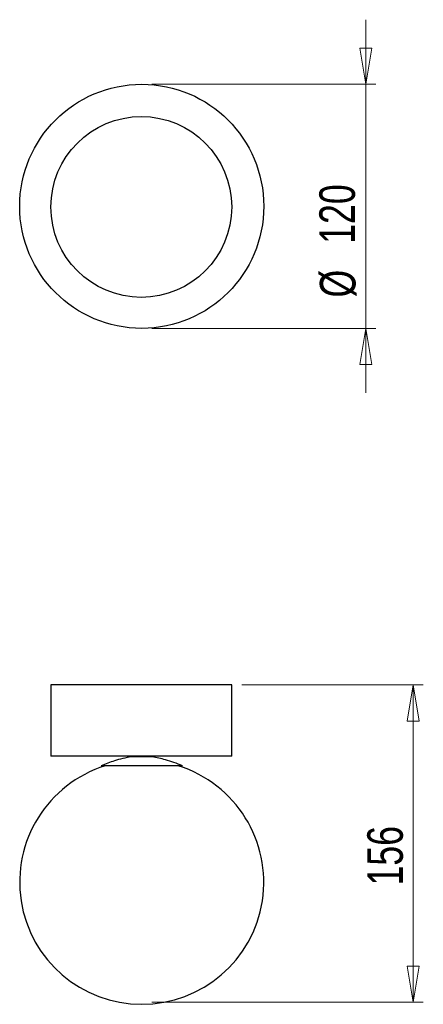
# Model space of a CAD drawing. Header units: millimetres. Extents: x 95.3 to 135, y 80.9 to 177.7.
import ezdxf

# ---------------------------------------------------------------- set-up
doc = ezdxf.new("R2010")
doc.units = ezdxf.units.MM
doc.styles.add('SLDTEXTSTYLE0', font='TXT', dxfattribs={"width": 0.75})
doc.dimstyles.new('SLDDIMSTYLE0', dxfattribs={"dimtxt": 3.5, "dimasz": 3.556, "dimexe": 0, "dimexo": 0.0625, "dimgap": 0.875, "dimtad": 1, "dimdec": 0, "dimlfac": 5, "dimrnd": 1e-09, "dimzin": 12, "dimdsep": 46, "dimtxsty": 'SLDTEXTSTYLE0', "dimblk1": 'CLOSED', "dimblk2": 'CLOSED', "dimsah": 1, "dimcen": 0.09, "dimadec": 0, "dimazin": 3, "dimtfac": 1, "dimtdec": 0, "dimtofl": 0, "dimtmove": 0, "dimatfit": 3, "dimldrblk": 'CLOSED', "dimfxl": 0, "dimfrac": 2, "dimtolj": 1, "dimtzin": 12, "dimarcsym": 0})
doc.dimstyles.new('SLDDIMSTYLE1', dxfattribs={"dimtxt": 3.5, "dimasz": 3.556, "dimexe": 0, "dimexo": 0.0625, "dimgap": 0.875, "dimtad": 1, "dimdec": 0, "dimlfac": 5, "dimrnd": 1e-09, "dimzin": 12, "dimdsep": 46, "dimtxsty": 'SLDTEXTSTYLE0', "dimblk1": 'CLOSED', "dimblk2": 'CLOSED', "dimsah": 1, "dimcen": 0.09, "dimadec": 0, "dimazin": 3, "dimtfac": 1, "dimtdec": 0, "dimtmove": 0, "dimatfit": 0, "dimldrblk": 'CLOSED', "dimfxl": 0, "dimfrac": 2, "dimtolj": 1, "dimtzin": 12, "dimarcsym": 0})

# ---------------------------------------------------------------- blocks, each defined once
blk = doc.blocks.new('_Closed')
at = {"color": 0, "linetype": 'ByBlock', "lineweight": -2}
for p, q in [((-1, 0.166667), (0, 0)), ((-1, 0.166667), (-1, -0.166667)), ((0, 0), (-1, -0.166667)), ((0, 0), (-1, 0))]:
    blk.add_line(p, q, dxfattribs=at)
blk = doc.blocks.new('_D')
at = {"color": 7, "linetype": 'Continuous', "lineweight": 0}
for p, q in [((117.161, 112.261), (134.995, 112.261)), ((133.995, 112.261), (133.995, 81.057)), ((108.315, 81.057), (134.995, 81.057))]:
    blk.add_line(p, q, dxfattribs=at)
at = {"color": 7, "linetype": 'Continuous', "lineweight": 18, "xscale": 3.556, "yscale": 3.556}
for p, rotation in [((133.995, 112.261, -4.08), 90.0000000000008), ((133.995, 81.057, -4.08), 270.0000000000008)]:
    blk.add_blockref('_Closed', p, dxfattribs=dict(at, rotation=rotation))
at = {"color": 7, "linetype": 'Continuous', "lineweight": 18, "insert": (129.484, 92.536), "char_height": 3.5, "attachment_point": 1, "rotation": 90, "style": 'SLDTEXTSTYLE0'}
blk.add_mtext('156', dxfattribs=at)
blk = doc.blocks.new('_D_1')
at = {"color": 7, "linetype": 'Continuous', "lineweight": 0}
for p, q in [((129.338, 171.319), (129.338, 177.669)), ((108.315, 171.319), (130.338, 171.319)), ((129.338, 171.319), (129.338, 147.319)), ((108.315, 147.319), (130.338, 147.319)), ((129.338, 147.319), (129.338, 140.969))]:
    blk.add_line(p, q, dxfattribs=at)
at = {"color": 7, "linetype": 'Continuous', "lineweight": 18, "xscale": 3.556, "yscale": 3.556}
for p, rotation in [((129.338, 171.319, 9.39), 270.0000000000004), ((129.338, 147.319, 9.39), 90.0000000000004)]:
    blk.add_blockref('_Closed', p, dxfattribs=dict(at, rotation=rotation))
at = {"color": 7, "linetype": 'Continuous', "lineweight": 18, "char_height": 3.5, "attachment_point": 1, "rotation": 90, "style": 'SLDTEXTSTYLE0'}
for s, insert in [('120', (124.773, 155.63)), ('%%c', (124.827, 150.352))]:
    blk.add_mtext(s, dxfattribs=dict(at, insert=insert))

msp = doc.modelspace()

# ---------------------------------------------------------------- linework, layer by layer
at = {"color": 7, "linetype": 'Continuous', "lineweight": 25}
for p, q in [((98.381, 112.261), (98.381, 105.261)), ((107.271, 112.261), (98.381, 112.261)), ((116.161, 112.261), (107.271, 112.261)), ((116.161, 105.261), (116.161, 112.261)), ((107.271, 105.261), (98.381, 105.261)), ((108.337, 105.191), (106.293, 105.191)), ((116.161, 105.261), (107.271, 105.261)), ((111.315, 104.308), (103.315, 104.308))]:
    msp.add_line(p, q, dxfattribs=at)
for centre, radius in [((107.315, 159.319), 12), ((107.271, 159.258), 8.89)]:
    msp.add_circle(centre, radius, dxfattribs=at)
msp.add_arc((107.315, 92.857), 12, 107.40843, 72.59157, dxfattribs=at)
for points, knots in [([(106.293, 105.191), (106.01, 105.139), (105.447, 105.037), (104.676, 104.816), (103.967, 104.571), (103.535, 104.397), (103.315, 104.308)], [0, 0, 0, 0, 0.2771729, 0.5512831, 0.7711348, 1, 1, 1, 1]), ([(111.315, 104.308), (111.036, 104.42), (110.491, 104.639), (109.718, 104.888), (109.003, 105.073), (108.56, 105.151), (108.337, 105.191)], [0, 0, 0, 0, 0.289511, 0.566447, 0.781592, 1, 1, 1, 1])]:
    msp.add_open_spline(points, degree=3, knots=knots, dxfattribs=at)

# ---------------------------------------------------------------- dimensions: what is measured, and where the dimension line sits
at = {"color": 7, "linetype": 'Continuous', "lineweight": 18}
dim = msp.add_linear_dim(base=(129.338, 147.319), p1=(107.315, 171.319), p2=(107.315, 147.319), angle=90, text='%%c<>', dimstyle='SLDDIMSTYLE1', dxfattribs=at)
dim.commit()
dim.dimension.update_dxf_attribs({"geometry": '_D_1', "text_midpoint": (129.338, 156.87), "dimtype": 160})
dim = msp.add_linear_dim(base=(133.995, 81.057), p1=(116.161, 112.261), p2=(107.315, 81.057), angle=90, dimstyle='SLDDIMSTYLE0', dxfattribs=at)
dim.commit()
dim.dimension.update_dxf_attribs({"geometry": '_D', "text_midpoint": (133.995, 96.415), "dimtype": 160})

doc.saveas('drawing.dxf')
